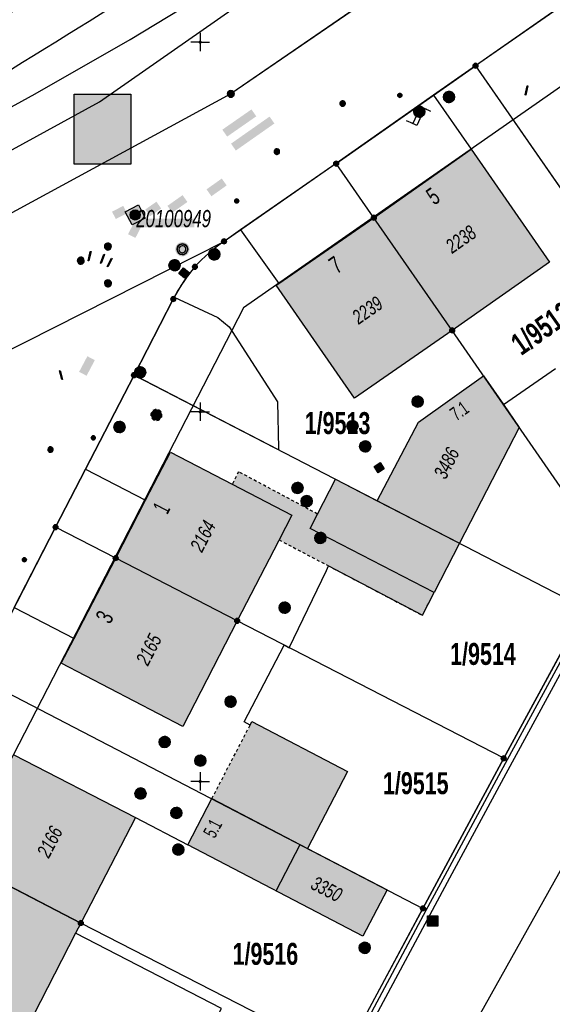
# Model space of a CAD drawing. Header units: metres. Extents: x 2695560 to 2696939, y 1260529 to 1262050.
# Tile 96 of 256: x 2696164 to 2696200, y 1260685 to 1260751. Entities that reach past the tile are written whole.
import ezdxf

# ---------------------------------------------------------------- set-up
doc = ezdxf.new("R2010")
doc.units = ezdxf.units.M
doc.linetypes.add('AUSGEZOGEN', pattern=[0])
doc.linetypes.add('VERDECKT2_S2', pattern=[0.36, 0.2, -0.16])
for name, color, linetype in [('XR$1$AV_Flächen (EO)', 7, 'AUSGEZOGEN'), ('XR$1$AV_Gebäudeflächen (BB)', 7, 'AUSGEZOGEN'), ('XR$1$AV_Gebäudeflächen (EO)', 7, 'AUSGEZOGEN'), ('XR$1$AV_Grenzpunkte', 7, 'AUSGEZOGEN'), ('XR$1$AV_Grundstück-Nr.', 7, 'AUSGEZOGEN'), ('XR$1$AV_Haus-Nr.', 7, 'AUSGEZOGEN'), ('XR$1$AV_Koordinatennetzpunkte', 7, 'AUSGEZOGEN'), ('XR$1$AV_Lagefixpunkt-Nr.', 7, 'AUSGEZOGEN'), ('XR$1$AV_Lagefixpunkte', 7, 'AUSGEZOGEN'), ('XR$1$AV_Linien (BB)', 7, 'AUSGEZOGEN'), ('XR$1$AV_Linien (EO)', 7, 'AUSGEZOGEN'), ('XR$1$AV_Versicherung-Nr.', 7, 'AUSGEZOGEN'), ('XR$1$AW_LK_Einlaufschacht alt', 24, 'AUSGEZOGEN'), ('XR$1$AW_LK_Schachtdeckel', 24, 'AUSGEZOGEN'), ('XR$1$AW_LK_Zwischenpunkt', 24, 'AUSGEZOGEN'), ('XR$1$EW_LK_Knoten', 1, 'AUSGEZOGEN'), ('XR$1$GA_LK_Rohrleitungsteil', 32, 'AUSGEZOGEN'), ('XR$1$Liegenschaftsgrenzen', 7, 'AUSGEZOGEN'), ('XR$1$PFAV', 255, 'AUSGEZOGEN'), ('XR$1$PFAW', 255, 'AUSGEZOGEN'), ('XR$1$PFEW', 255, 'AUSGEZOGEN'), ('XR$1$PFWA', 255, 'AUSGEZOGEN'), ('XR$1$PFWFM', 255, 'AUSGEZOGEN'), ('XR$1$RAEW', 8, 'AUSGEZOGEN'), ('XR$1$RP_Abstandslinie', 7, 'AUSGEZOGEN'), ('XR$1$TV_LK_KNOTEN', 92, 'AUSGEZOGEN'), ('XR$1$WA_LK_Absperrarmatur', 171, 'AUSGEZOGEN'), ('XR$1$WA_LK_Rohrleitungsteil', 171, 'AUSGEZOGEN')]:
    doc.layers.add(name, color=color, linetype=linetype)
doc.styles.add('ARIAL', font='arial.ttf')

# ---------------------------------------------------------------- blocks, each defined once
blk = doc.blocks.new('COMPLEXOBJECT_246')
at = {"layer": 'XR$1$AV_Linien (BB)', "color": 7, "linetype": 'AUSGEZOGEN', "transparency": 33554687}
blk.add_arc((5965.524, 11088.434), 389.689, 299.03642, 308.07245, dxfattribs=at)
blk = doc.blocks.new('COMPLEXOBJECT_261')
at = {"layer": 'XR$1$AV_Linien (BB)', "color": 7, "linetype": 'AUSGEZOGEN', "transparency": 33554687}
blk.add_lwpolyline([(6124.409, 10723.432), (6127.494, 10725.155), (6155.072, 10740.559), (6155.181, 10740.619), (6155.101, 10740.792), (6154.703, 10741.489), (6163.832, 10746.501), (6170.253, 10750.172), (6176.262, 10753.821), (6178.689, 10755.435), (6192.213, 10764.44), (6204.26, 10772.83), (6211.808, 10778.565), (6215.842, 10781.78), (6223.905, 10788.461)], dxfattribs=at)
blk = doc.blocks.new('COMPLEXOBJECT_279')
at = {"layer": 'XR$1$AV_Linien (BB)', "color": 7, "linetype": 'AUSGEZOGEN', "transparency": 33554687}
for centre, radius, start, end in [((6182.622, 10727.646), 10.719, 124.11724, 138.13095), ((6182.805, 10727.754), 10.784, 139.20679, 152.42745)]:
    blk.add_arc(centre, radius, start, end, dxfattribs=at)
blk = doc.blocks.new('COMPLEXOBJECT_1112')
at = {"layer": 'XR$1$AV_Linien (EO)', "color": 7, "linetype": 'AUSGEZOGEN', "transparency": 33554687}
blk.add_line((6202.712, 10648.162), (6225.045, 10695.869), dxfattribs=at)
blk.add_arc((6564.96, 10478.588), 399.974, 154.91494, 157.51033, dxfattribs=at)
blk = doc.blocks.new('COMPLEXOBJECT_1119')
at = {"layer": 'XR$1$AV_Linien (EO)', "color": 7, "linetype": 'AUSGEZOGEN', "transparency": 33554687}
blk.add_line((6212.863, 10673.997), (6194.874, 10645.443), dxfattribs=at)
for centre, radius, start, end in [((6057.467, 10774.318), 185.032, 331.61443, 334.91395), ((6088.832, 10757.344), 149.367, 327.7791, 331.62324), ((6085.596, 10756.737), 151.798, 326.97112, 328.62429), ((6830.763, 10244.921), 751.514, 147.794784, 148.7149)]:
    blk.add_arc(centre, radius, start, end, dxfattribs=at)
blk = doc.blocks.new('COMPLEXOBJECT_1149')
at = {"layer": 'XR$1$AV_Linien (EO)', "color": 7, "linetype": 'AUSGEZOGEN', "transparency": 33554687}
for centre, radius, start, end in [((5975.16, 11066.751), 369.271, 304.48174, 306.12598), ((5930.003, 11134.083), 450.338, 303.17128, 304.3677), ((5901.825, 11176.201), 501.011, 300.0023, 303.23317)]:
    blk.add_arc(centre, radius, start, end, dxfattribs=at)
blk = doc.blocks.new('COMPLEXOBJECT_1257')
at = {"layer": 'XR$1$Liegenschaftsgrenzen', "color": 7, "linetype": 'AUSGEZOGEN', "transparency": 33554687}
blk.add_line((6173.18, 10732.62), (6170.52, 10727.47), dxfattribs=at)
for centre, radius, start, end in [((6182.622, 10727.646), 10.719, 124.11724, 138.13095), ((6182.735, 10727.8), 10.702, 139.14773, 153.22987)]:
    blk.add_arc(centre, radius, start, end, dxfattribs=at)
blk = doc.blocks.new('BWAV1')
at = {"layer": 'XR$1$PFAV', "transparency": 33554687}
blk.add_hatch(color=7, dxfattribs=at).paths.add_polyline_path([(0.67, 0), (0.656, 0.135), (0.616, 0.264), (0.55, 0.383), (0.462, 0.486), (0.354, 0.569), (0.233, 0.628), (0.101, 0.662), (-0.034, 0.669), (-0.168, 0.649), (-0.295, 0.602), (-0.41, 0.53), (-0.508, 0.436), (-0.586, 0.325), (-0.639, 0.201), (-0.667, 0.068), (-0.667, -0.068), (-0.639, -0.201), (-0.586, -0.325), (-0.508, -0.436), (-0.41, -0.53), (-0.295, -0.602), (-0.168, -0.649), (-0.034, -0.669), (0.101, -0.662), (0.233, -0.628), (0.354, -0.569), (0.462, -0.486), (0.55, -0.383), (0.616, -0.264), (0.656, -0.135)])
at = {"color": 7, "transparency": 33554687}
for radius, start, end in [(0.5, 91.19481, 268.80519), (0.326, 91.19481, 268.80519), (0.5, 268.80519, 91.19481), (0.326, 268.80519, 91.19481)]:
    blk.add_arc((0, 0), radius, start, end, dxfattribs=at)
at = {"layer": 'XR$1$PFAV', "transparency": 33554687}
blk.add_circle((0, 0), 0.5, dxfattribs=at)
blk = doc.blocks.new('BAV15')
at = {"layer": 'XR$1$PFAV', "transparency": 33554687}
blk.add_hatch(color=7, dxfattribs=at).paths.add_polyline_path([(0.5, 0), (0.49, 0.1), (0.46, 0.2), (0.41, 0.29), (0.34, 0.36), (0.26, 0.42), (0.17, 0.47), (0.08, 0.49), (-0.03, 0.5), (-0.13, 0.48), (-0.22, 0.45), (-0.31, 0.4), (-0.38, 0.33), (-0.44, 0.24), (-0.48, 0.15), (-0.5, 0.05), (-0.5, -0.05), (-0.48, -0.15), (-0.44, -0.24), (-0.38, -0.33), (-0.31, -0.4), (-0.22, -0.45), (-0.13, -0.48), (-0.03, -0.5), (0.08, -0.49), (0.17, -0.47), (0.26, -0.42), (0.34, -0.36), (0.41, -0.29), (0.46, -0.2), (0.49, -0.1)])
at = {"color": 7, "transparency": 33554687}
for start, end in [(90, 270), (270, 90)]:
    blk.add_arc((0, 0), 0.5, start, end, dxfattribs=at)
at = {"layer": 'XR$1$PFAV', "transparency": 33554687}
blk.add_circle((0, 0), 0.5, dxfattribs=at)
blk = doc.blocks.new('BAV2041')
at = {"color": 7, "transparency": 33554687}
for p, q in [((-0.05, 0), (-0.5, 0)), ((0, 0.5), (0, 0.05)), ((0.05, 0), (0.5, 0)), ((0, -0.05), (0, -0.5))]:
    blk.add_line(p, q, dxfattribs=at)
blk.add_circle((0, 0), 0.05, dxfattribs=at)
for start, end in [(90, 270), (270, 90)]:
    blk.add_arc((0, 0), 0.05, start, end, dxfattribs=at)
blk = doc.blocks.new('BAW2089')
at = {"layer": 'XR$1$PFAW', "transparency": 33554687}
blk.add_hatch(color=7, dxfattribs=at).paths.add_polyline_path([(-0.5, 0.5), (-0.5, -0.5), (0.5, -0.5), (0.5, 0.5)])
at = {"transparency": 33554687}
blk.add_lwpolyline([(-0.5, 0.5), (0.5, 0.5), (0.5, -0.5), (-0.5, -0.5), (-0.5, 0.5)], close=True, dxfattribs=at)
at = {"layer": 'XR$1$PFAW', "transparency": 33554687}
blk.add_lwpolyline([(-0.5, 0.5), (0.5, 0.5), (0.5, -0.5), (-0.5, -0.5), (-0.5, 0.5)], close=True, dxfattribs=at)
blk = doc.blocks.new('BAW2092')
at = {"true_color": 0x000000, "transparency": 33554687}
blk.add_hatch(color=18, dxfattribs=at).paths.add_polyline_path([(-0.03, 0.5), (-0.03, -0.5), (0.03, -0.5), (0.03, 0.5)])
at = {"transparency": 33554687}
blk.add_lwpolyline([(-0.03, 0.5), (0.03, 0.5), (0.03, -0.5), (-0.03, -0.5), (-0.03, 0.5)], close=True, dxfattribs=at)
blk = doc.blocks.new('BAW2093')
at = {"transparency": 33554687}
blk.add_lwpolyline([(-0.375, -0.5), (0, -0.5), (0, 0.5), (0.375, 0.5)], dxfattribs=at)
blk = doc.blocks.new('BAW2095')
at = {"layer": 'XR$1$PFAW', "lineweight": 25, "transparency": 33554687}
blk.add_hatch(color=7, dxfattribs=at).paths.add_polyline_path([(0.497, 0.005), (0.487, 0.106), (0.457, 0.202), (0.408, 0.291), (0.342, 0.368), (0.262, 0.429), (0.171, 0.474), (0.073, 0.499), (-0.028, 0.505), (-0.128, 0.489), (-0.223, 0.454), (-0.309, 0.401), (-0.382, 0.331), (-0.44, 0.248), (-0.48, 0.155), (-0.5, 0.056), (-0.5, -0.045), (-0.48, -0.145), (-0.44, -0.237), (-0.382, -0.321), (-0.309, -0.39), (-0.223, -0.444), (-0.128, -0.479), (-0.028, -0.494), (0.073, -0.489), (0.171, -0.464), (0.262, -0.419), (0.342, -0.357), (0.408, -0.28), (0.457, -0.192), (0.487, -0.095)])
at = {"lineweight": 25, "transparency": 33554687}
for centre, radius, start, end in [((-0.002, 0.002), 0.5, 180.05205, 215.91205), ((0, 0), 0.504, 120.12713, 155.91328), ((-0.003, 0.002), 0.501, 60.02854, 95.96986), ((-0.014, -0.001), 0.511, 0.41441, 35.56352), ((-0.006, -0.008), 0.488, 239.68027, 276.58991), ((-0.003, 0.005), 0.501, 300.03838, 335.76066)]:
    blk.add_arc(centre, radius, start, end, dxfattribs=at)
blk = doc.blocks.new('BAW2082')
at = {"layer": 'XR$1$PFAW', "transparency": 33554687}
blk.add_hatch(color=7, dxfattribs=at).paths.add_polyline_path([(0.509, -0.003), (0.499, 0.098), (0.469, 0.194), (0.42, 0.283), (0.354, 0.359), (0.274, 0.421), (0.183, 0.466), (0.085, 0.491), (-0.016, 0.496), (-0.116, 0.481), (-0.211, 0.446), (-0.297, 0.392), (-0.37, 0.323), (-0.428, 0.24), (-0.468, 0.147), (-0.488, 0.047), (-0.488, -0.054), (-0.468, -0.153), (-0.428, -0.246), (-0.37, -0.329), (-0.297, -0.398), (-0.211, -0.452), (-0.116, -0.487), (-0.016, -0.502), (0.085, -0.497), (0.183, -0.472), (0.274, -0.427), (0.354, -0.366), (0.42, -0.289), (0.469, -0.2), (0.499, -0.104)])
at = {"transparency": 33554687}
for start, end in [(91.19481, 268.80519), (268.80519, 91.19481)]:
    blk.add_arc((0.01, 0), 0.5, start, end, dxfattribs=at)
at = {"layer": 'XR$1$PFAW', "transparency": 33554687}
blk.add_circle((0.009, -0.003), 0.5, dxfattribs=at)
blk = doc.blocks.new('BAW2087')
at = {"lineweight": 25, "true_color": 0x000000, "transparency": 33554687}
h = blk.add_hatch(color=18, dxfattribs=at)
h.paths.add_polyline_path([(-0.5, 0.5), (-0.5, -0.5), (0.5, -0.5), (0.5, 0.5)])
h.paths.add_polyline_path([(0.337, -0.069), (0.316, -0.136), (0.282, -0.196), (0.237, -0.249), (0.182, -0.292), (0.119, -0.322), (0.052, -0.34), (-0.017, -0.343), (-0.086, -0.333), (-0.151, -0.309), (-0.21, -0.272), (-0.261, -0.224), (-0.301, -0.167), (-0.328, -0.103), (-0.342, -0.035), (-0.342, 0.035), (-0.328, 0.103), (-0.301, 0.167), (-0.261, 0.224), (-0.21, 0.272), (-0.151, 0.309), (-0.086, 0.333), (-0.017, 0.343), (0.052, 0.34), (0.119, 0.322), (0.182, 0.292), (0.237, 0.249), (0.282, 0.196), (0.316, 0.136), (0.337, 0.069), (0.344, 0)], flags=16)
at = {"layer": 'XR$1$PFAW', "lineweight": 25, "transparency": 33554687}
blk.add_hatch(color=7, dxfattribs=at).paths.add_polyline_path([(0.344, 0), (0.337, 0.069), (0.316, 0.136), (0.282, 0.196), (0.237, 0.249), (0.182, 0.292), (0.119, 0.322), (0.052, 0.34), (-0.017, 0.343), (-0.086, 0.333), (-0.151, 0.309), (-0.21, 0.272), (-0.261, 0.224), (-0.301, 0.167), (-0.328, 0.103), (-0.342, 0.035), (-0.342, -0.035), (-0.328, -0.103), (-0.301, -0.167), (-0.261, -0.224), (-0.21, -0.272), (-0.151, -0.309), (-0.086, -0.333), (-0.017, -0.343), (0.052, -0.34), (0.119, -0.322), (0.182, -0.292), (0.237, -0.249), (0.282, -0.196), (0.316, -0.136), (0.337, -0.069)])
at = {"lineweight": 25, "transparency": 33554687}
for p, q in [((-0.5, 0.5, 0.993), (0.5, 0.5, 0.993)), ((-0.5, -0.5, 0.993), (-0.5, 0.5, 0.993)), ((0.5, 0.5, 0.993), (0.5, -0.5, 0.993)), ((0.5, -0.5, 0.993), (-0.5, -0.5, 0.993))]:
    blk.add_line(p, q, dxfattribs=at)
blk.add_circle((0, 0), 0.344, dxfattribs=at)
at = {"layer": 'XR$1$PFAW', "lineweight": 25, "transparency": 33554687}
blk.add_line((-0.5, 0.5), (0.5, 0.5), dxfattribs=at)
at = {"layer": 'XR$1$PFAW', "color": 31, "lineweight": 25, "transparency": 33554687}
for p, q in [((-0.5, -0.5), (-0.5, 0.5)), ((0.5, 0.5), (0.5, -0.5)), ((0.5, -0.5), (-0.5, -0.5))]:
    blk.add_line(p, q, dxfattribs=at)
at = {"layer": 'XR$1$PFAW', "lineweight": 25, "transparency": 33554687}
blk.add_circle((0, 0), 0.344, dxfattribs=at)
blk = doc.blocks.new('BAW2088')
at = {"layer": 'XR$1$PFAW', "transparency": 33554687}
blk.add_hatch(color=253, dxfattribs=at).paths.add_polyline_path([(0.51, 0), (0.5, 0.101), (0.47, 0.197), (0.421, 0.286), (0.355, 0.362), (0.275, 0.424), (0.184, 0.469), (0.086, 0.494), (-0.015, 0.499), (-0.115, 0.484), (-0.21, 0.449), (-0.296, 0.395), (-0.369, 0.326), (-0.427, 0.243), (-0.467, 0.15), (-0.487, 0.051), (-0.487, -0.051), (-0.467, -0.15), (-0.427, -0.243), (-0.369, -0.326), (-0.296, -0.395), (-0.21, -0.449), (-0.115, -0.484), (-0.015, -0.499), (0.086, -0.494), (0.184, -0.469), (0.275, -0.424), (0.355, -0.362), (0.421, -0.286), (0.47, -0.197), (0.5, -0.101)])
at = {"transparency": 33554687}
for start, end in [(91.19481, 268.80519), (268.80519, 91.19481)]:
    blk.add_arc((0.01, 0), 0.5, start, end, dxfattribs=at)
at = {"layer": 'XR$1$PFAW', "transparency": 33554687}
blk.add_circle((0.01, 0), 0.5, dxfattribs=at)
blk = doc.blocks.new('BWA2013')
at = {"true_color": 0x000000, "transparency": 33554687}
blk.add_hatch(color=18, dxfattribs=at).paths.add_polyline_path([(-0.29, -0.41), (0.35, 0.36), (0.29, 0.41), (-0.35, -0.36)])
at = {"transparency": 33554687}
blk.add_lwpolyline([(-0.29, -0.41), (-0.35, -0.36), (0.29, 0.41), (0.35, 0.36), (-0.29, -0.41)], close=True, dxfattribs=at)
blk = doc.blocks.new('BWA965')
at = {"layer": 'XR$1$PFWA', "transparency": 33554687}
blk.add_hatch(color=7, dxfattribs=at).paths.add_polyline_path([(0, 0.5), (-0.05, 0.5), (-0.1, 0.49), (-0.15, 0.48), (-0.2, 0.46), (-0.24, 0.44), (-0.29, 0.41), (-0.33, 0.38), (-0.36, 0.34), (-0.4, 0.31), (-0.42, 0.26), (-0.45, 0.22), (-0.47, 0.17), (-0.48, 0.13), (-0.49, 0.08), (-0.5, 0.03), (-0.5, -0.03), (-0.49, -0.08), (-0.48, -0.13), (-0.47, -0.17), (-0.45, -0.22), (-0.42, -0.26), (-0.4, -0.31), (-0.36, -0.34), (-0.33, -0.38), (-0.29, -0.41), (-0.24, -0.44), (-0.2, -0.46), (-0.15, -0.48), (-0.1, -0.49), (-0.05, -0.5), (0, -0.5), (0.05, -0.5), (0.1, -0.49), (0.15, -0.48), (0.2, -0.46), (0.24, -0.44), (0.29, -0.41), (0.33, -0.38), (0.36, -0.34), (0.4, -0.31), (0.42, -0.26), (0.45, -0.22), (0.47, -0.17), (0.48, -0.13), (0.49, -0.08), (0.5, -0.03), (0.5, 0.03), (0.49, 0.08), (0.48, 0.13), (0.47, 0.17), (0.45, 0.22), (0.42, 0.26), (0.4, 0.31), (0.36, 0.34), (0.33, 0.38), (0.29, 0.41), (0.24, 0.44), (0.2, 0.46), (0.15, 0.48), (0.1, 0.49), (0.05, 0.5)])
at = {"transparency": 33554687}
blk.add_line((0, 0.5), (0, -0.5), dxfattribs=at)
for start, end in [(90, 270), (270, 90)]:
    blk.add_arc((0, 0), 0.5, start, end, dxfattribs=at)
blk = doc.blocks.new('BGA2013')
at = {"transparency": 33554687}
blk.add_hatch(color=36, dxfattribs=at).paths.add_polyline_path([(-0.29, -0.41), (0.35, 0.36), (0.29, 0.41), (-0.35, -0.36)])
at = {"color": 32, "transparency": 33554687}
blk.add_lwpolyline([(-0.29, -0.41), (-0.35, -0.36), (0.29, 0.41), (0.35, 0.36), (-0.29, -0.41)], close=True, dxfattribs=at)
blk = doc.blocks.new('BEWLP2549_S')
at = {"layer": 'XR$1$PFEW', "transparency": 33554687}
blk.add_hatch(color=7, dxfattribs=at).paths.add_polyline_path([(0.5, 0), (0.49, 0.101), (0.459, 0.197), (0.41, 0.286), (0.344, 0.362), (0.264, 0.424), (0.174, 0.469), (0.076, 0.494), (-0.025, 0.499), (-0.125, 0.484), (-0.22, 0.449), (-0.306, 0.395), (-0.379, 0.326), (-0.437, 0.243), (-0.477, 0.15), (-0.497, 0.051), (-0.497, -0.051), (-0.477, -0.15), (-0.437, -0.243), (-0.379, -0.326), (-0.306, -0.395), (-0.22, -0.449), (-0.125, -0.484), (-0.025, -0.499), (0.076, -0.494), (0.174, -0.469), (0.264, -0.424), (0.344, -0.362), (0.41, -0.286), (0.459, -0.197), (0.49, -0.101)])
at = {"color": 1, "transparency": 33554687}
for p, q in [((0.354, -0.354), (-0.354, 0.354)), ((-0.354, -0.354), (0.354, 0.354))]:
    blk.add_line(p, q, dxfattribs=at)
for start, end in [(91.38095, 268.61905), (268.61905, 91.38095)]:
    blk.add_arc((0, 0), 0.5, start, end, dxfattribs=at)
at = {"layer": 'XR$1$PFEW', "transparency": 33554687}
blk.add_circle((0, 0), 0.5, dxfattribs=at)
blk = doc.blocks.new('BEW957')
at = {"layer": 'XR$1$RAEW', "transparency": 33554687}
blk.add_hatch(color=1, dxfattribs=at).paths.add_polyline_path([(-0.5, 0), (-0.5, -0.05), (-0.49, -0.1), (-0.48, -0.15), (-0.46, -0.2), (-0.44, -0.24), (-0.41, -0.29), (-0.38, -0.33), (-0.34, -0.36), (-0.31, -0.4), (-0.26, -0.42), (-0.22, -0.45), (-0.17, -0.47), (-0.13, -0.48), (-0.08, -0.49), (-0.03, -0.5), (0.03, -0.5), (0.08, -0.49), (0.13, -0.48), (0.17, -0.47), (0.22, -0.45), (0.26, -0.42), (0.31, -0.4), (0.34, -0.36), (0.38, -0.33), (0.41, -0.29), (0.44, -0.24), (0.46, -0.2), (0.48, -0.15), (0.49, -0.1), (0.5, -0.05), (0.5, 0), (0.5, 0.05), (0.49, 0.1), (0.48, 0.15), (0.46, 0.2), (0.44, 0.24), (0.41, 0.29), (0.38, 0.33), (0.34, 0.36), (0.31, 0.4), (0.26, 0.42), (0.22, 0.45), (0.17, 0.47), (0.13, 0.48), (0.08, 0.49), (0.03, 0.5), (-0.03, 0.5), (-0.08, 0.49), (-0.13, 0.48), (-0.17, 0.47), (-0.22, 0.45), (-0.26, 0.42), (-0.31, 0.4), (-0.34, 0.36), (-0.38, 0.33), (-0.41, 0.29), (-0.44, 0.24), (-0.46, 0.2), (-0.48, 0.15), (-0.49, 0.1), (-0.5, 0.05)])
at = {"color": 1, "transparency": 33554687}
for start, end in [(90, 180), (180, 270), (0, 90), (270, 0)]:
    blk.add_arc((0, 0), 0.5, start, end, dxfattribs=at)
at = {"layer": 'XR$1$RAEW', "color": 1, "transparency": 33554687}
blk.add_circle((0, 0), 0.5, dxfattribs=at)
blk = doc.blocks.new('BTV1')
at = {"layer": 'XR$1$PFWFM', "transparency": 33554687}
blk.add_hatch(color=7, dxfattribs=at).paths.add_polyline_path([(-0.5, 0.5), (-0.5, -0.5), (0.5, -0.5), (0.5, 0.5)])
at = {"color": 92, "transparency": 33554687}
for p, q in [((-0.219, 0.321), (-0.219, -0.298)), ((-0.208, -0.05), (0.23, 0.31)), ((-0.159, 0.001), (0.192, -0.283))]:
    blk.add_line(p, q, dxfattribs=at)
blk.add_polyline3d([(-0.5, 0.5, 0.993), (0.5, 0.5, 0.993), (0.5, -0.5, 0.993), (-0.5, -0.5, 0.993)], close=True, dxfattribs=at)

msp = doc.modelspace()

# ---------------------------------------------------------------- hatches: boundary and pattern name
at = {"transparency": 33554687}
for points in [[(2696167.432, 1260746.294), (2696167.432, 1260741.546), (2696171.272, 1260741.546), (2696171.272, 1260746.294)], [(2696177.466, 1260743.883), (2696177.792, 1260743.415), (2696179.764, 1260744.787), (2696179.438, 1260745.255)], [(2696178.054, 1260742.939), (2696178.381, 1260742.473), (2696180.99, 1260744.303), (2696180.663, 1260744.769)], [(2696176.398, 1260739.849), (2696176.728, 1260739.383), (2696177.758, 1260740.113), (2696177.428, 1260740.579)], [(2696172.251, 1260738.486), (2696172.57, 1260738.027), (2696173.327, 1260738.553), (2696173.007, 1260739.012)], [(2696173.753, 1260738.733), (2696174.08, 1260738.271), (2696175.103, 1260738.995), (2696174.776, 1260739.457)], [(2696170.002, 1260738.34), (2696170.257, 1260737.842), (2696171.02, 1260738.234), (2696170.764, 1260738.731)], [(2696171.087, 1260736.819), (2696171.584, 1260736.562), (2696171.994, 1260737.354), (2696171.498, 1260737.611)], [(2696171.642, 1260737.876), (2696171.642, 1260737.273), (2696175.573, 1260737.273), (2696175.573, 1260737.876)], [(2696167.775, 1260727.508), (2696168.279, 1260727.241), (2696168.837, 1260728.296), (2696168.333, 1260728.563)]]:
    msp.add_hatch(color=7, dxfattribs=at).paths.add_polyline_path(points)
at = {"layer": 'XR$1$AV_Gebäudeflächen (BB)', "true_color": 0xd2d2d2, "transparency": 33554687}
for points in [[(2696187.72, 1260737.93), (2696193.02, 1260730.31), (2696199.6, 1260734.924), (2696194.3, 1260742.557)], [(2696193.02, 1260730.31), (2696187.72, 1260737.93), (2696181.281, 1260733.481), (2696181.117, 1260733.367), (2696186.405, 1260725.722)], [(2696187.95, 1260718.785), (2696193.522, 1260715.91), (2696197.563, 1260723.741), (2696196.493, 1260725.289), (2696195.147, 1260727.235), (2696190.74, 1260724.097)], [(2696170.25, 1260714.91), (2696178.47, 1260710.67), (2696181.263, 1260716.063), (2696181.303, 1260716.142), (2696182.172, 1260717.82), (2696178.133, 1260719.912), (2696173.959, 1260722.073), (2696172.277, 1260718.825)], [(2696193.522, 1260715.91), (2696187.95, 1260718.785), (2696185.124, 1260720.244), (2696183.909, 1260717.889), (2696183.404, 1260716.911), (2696191.806, 1260712.586)], [(2696178.47, 1260710.67), (2696170.25, 1260714.91), (2696167.439, 1260709.481), (2696166.567, 1260707.796), (2696174.788, 1260703.521)], [(2696176.759, 1260698.646), (2696183.234, 1260695.275), (2696185.945, 1260700.482), (2696179.47, 1260703.852), (2696179.35, 1260703.622)], [(2696159.67, 1260694.49), (2696167.89, 1260690.23), (2696171.591, 1260697.358), (2696163.364, 1260701.614)], [(2696175.134, 1260695.516), (2696186.981, 1260689.349), (2696188.61, 1260692.477), (2696183.234, 1260695.275), (2696176.759, 1260698.646)], [(2696155.981, 1260687.35), (2696164.205, 1260683.081), (2696167.536, 1260689.543), (2696167.89, 1260690.23), (2696159.67, 1260694.49)]]:
    msp.add_hatch(color=254, dxfattribs=at).paths.add_polyline_path(points)
at = {"layer": 'XR$1$AV_Gebäudeflächen (EO)', "true_color": 0xebebeb, "transparency": 33554687}
msp.add_hatch(color=7, dxfattribs=at).paths.add_polyline_path([(2696181.303, 1260716.142), (2696184.656, 1260714.38), (2696191.008, 1260711.04), (2696191.806, 1260712.586), (2696183.404, 1260716.911), (2696183.909, 1260717.889), (2696178.569, 1260720.754), (2696178.133, 1260719.912), (2696182.172, 1260717.82)])

# ---------------------------------------------------------------- linework, layer by layer
at = {"color": 24, "lineweight": -3, "transparency": 33554687}
msp.add_lwpolyline([(2696167.432, 1260746.294), (2696171.272, 1260746.294), (2696171.272, 1260741.546), (2696167.432, 1260741.546), (2696167.432, 1260746.294)], close=True, dxfattribs=at)
at = {"layer": 'XR$1$AV_Flächen (EO)', "color": 7, "linetype": 'AUSGEZOGEN', "transparency": 33554687}
for points in [[(2696239.168, 1260779.463), (2696238.503, 1260778.204), (2696238.37, 1260777.96), (2696225.669, 1260754.727), (2696216.102, 1260737.27), (2696209.956, 1260726.042), (2696203.788, 1260714.761), (2696202.022, 1260711.525), (2696200.845, 1260709.348), (2696196.509, 1260701.369), (2696191.042, 1260691.217), (2696185.613, 1260681.129), (2696180.184, 1260670.958), (2696178.113, 1260667.058), (2696173.969, 1260659.259), (2696170.231, 1260652.217), (2696170.468, 1260652.091), (2696169.962, 1260651.137), (2696167.509, 1260646.479)], [(2696167.837, 1260646.307), (2696170.289, 1260650.963), (2696177.789, 1260665.089), (2696181.546, 1260672.162), (2696187.202, 1260682.732), (2696192.869, 1260693.297), (2696196.672, 1260700.333), (2696202.402, 1260710.879), (2696210.061, 1260724.914), (2696217.738, 1260738.947), (2696225.427, 1260752.992), (2696227.365, 1260756.496), (2696235.041, 1260770.55), (2696238.846, 1260777.567), (2696238.533, 1260777.737), (2696238.585, 1260777.832), (2696238.724, 1260778.087), (2696239.376, 1260779.322), (2696239.168, 1260779.463)], [(2696178.133, 1260719.912), (2696182.172, 1260717.82), (2696181.303, 1260716.142)], [(2696191.806, 1260712.586), (2696183.404, 1260716.911), (2696183.909, 1260717.889)]]:
    msp.add_lwpolyline(points, dxfattribs=at)
at = {"layer": 'XR$1$AV_Flächen (EO)', "color": 7, "linetype": 'VERDECKT2_S2', "transparency": 33554687}
for points in [[(2696183.909, 1260717.889), (2696178.569, 1260720.754), (2696178.133, 1260719.912)], [(2696181.303, 1260716.142), (2696184.656, 1260714.38), (2696191.008, 1260711.04), (2696191.806, 1260712.586)]]:
    msp.add_lwpolyline(points, dxfattribs=at)
at = {"layer": 'XR$1$AV_Linien (BB)', "color": 7, "linetype": 'AUSGEZOGEN', "transparency": 33554687}
for p, q in [((2696194.6, 1260748.21), (2696191.759, 1260746.216)), ((2696194.6, 1260748.21), (2696204.425, 1260734.05)), ((2696191.759, 1260746.216), (2696194.3, 1260742.557)), ((2696187.72, 1260737.93), (2696194.3, 1260742.557)), ((2696181.281, 1260733.481), (2696187.72, 1260737.93)), ((2696193.02, 1260730.31), (2696187.72, 1260737.93)), ((2696178.701, 1260737.107), (2696177.58, 1260736.33)), ((2696178.701, 1260737.107), (2696181.281, 1260733.481)), ((2696196.493, 1260725.289), (2696200.006, 1260727.739)), ((2696168.21, 1260720.931), (2696171.49, 1260727.28)), ((2696168.21, 1260720.931), (2696172.277, 1260718.825)), ((2696170.25, 1260714.91), (2696172.277, 1260718.825)), ((2696187.95, 1260718.785), (2696193.522, 1260715.91)), ((2696193.522, 1260715.91), (2696191.806, 1260712.586)), ((2696167.439, 1260709.481), (2696170.25, 1260714.91)), ((2696178.47, 1260710.67), (2696170.25, 1260714.91)), ((2696163.387, 1260711.579), (2696167.439, 1260709.481)), ((2696163.364, 1260701.614), (2696171.591, 1260697.358)), ((2696175.134, 1260695.516), (2696176.759, 1260698.646)), ((2696176.759, 1260698.646), (2696183.234, 1260695.275)), ((2696171.591, 1260697.358), (2696167.89, 1260690.23)), ((2696171.591, 1260697.358), (2696175.134, 1260695.516)), ((2696159.67, 1260694.49), (2696167.89, 1260690.23)), ((2696167.89, 1260690.23), (2696167.536, 1260689.543))]:
    msp.add_line(p, q, dxfattribs=at)
at = {"layer": 'XR$1$AV_Linien (BB)', "color": 7, "linetype": 'VERDECKT2_S2', "transparency": 33554687}
msp.add_line((2696176.759, 1260698.646), (2696179.35, 1260703.622), dxfattribs=at)
at = {"layer": 'XR$1$AV_Linien (BB)', "color": 7, "linetype": 'AUSGEZOGEN', "transparency": 33554687}
for points in [[(2696193.792, 1260757.122), (2696178.04, 1260746.3), (2696157.26, 1260735.03), (2696141.81, 1260727.29), (2696123.16, 1260719.02), (2696104.35, 1260711.24), (2696085.56, 1260703.53), (2696069.015, 1260697.947)], [(2696204.394, 1260755.031), (2696204.02, 1260754.77), (2696194.6, 1260748.21)], [(2696225.669, 1260754.727), (2696216.102, 1260737.27), (2696209.956, 1260726.042), (2696203.788, 1260714.761), (2696202.022, 1260711.525), (2696196.509, 1260701.369), (2696191.042, 1260691.217), (2696185.613, 1260681.129), (2696180.184, 1260670.958), (2696173.969, 1260659.259), (2696170.231, 1260652.217), (2696167.272, 1260646.602)], [(2696191.759, 1260746.216), (2696185.17, 1260741.59), (2696178.701, 1260737.107)], [(2696194.3, 1260742.557), (2696199.6, 1260734.924), (2696193.02, 1260730.31)], [(2696193.02, 1260730.31), (2696186.405, 1260725.722), (2696181.117, 1260733.367), (2696181.281, 1260733.481)], [(2696171.49, 1260727.28), (2696174.15, 1260732.43), (2696174.215, 1260732.556)], [(2696174.215, 1260732.556), (2696177.154, 1260731.179), (2696177.922, 1260730.547), (2696181.196, 1260725.481), (2696181.268, 1260722.317), (2696181.27, 1260722.233), (2696171.49, 1260727.28)], [(2696187.95, 1260718.785), (2696190.74, 1260724.097), (2696195.147, 1260727.235), (2696196.493, 1260725.289)], [(2696196.493, 1260725.289), (2696197.563, 1260723.741), (2696193.522, 1260715.91)], [(2696172.277, 1260718.825), (2696173.959, 1260722.073), (2696178.133, 1260719.912), (2696182.172, 1260717.82), (2696181.303, 1260716.142), (2696181.263, 1260716.063), (2696178.47, 1260710.67)], [(2696163.387, 1260711.579), (2696166.18, 1260717), (2696168.21, 1260720.931)], [(2696191.806, 1260712.586), (2696183.404, 1260716.911), (2696183.909, 1260717.889), (2696185.124, 1260720.244), (2696187.95, 1260718.785)], [(2696179.35, 1260703.622), (2696178.947, 1260703.832), (2696181.652, 1260709.03), (2696181.999, 1260708.851), (2696184.512, 1260714.08), (2696184.656, 1260714.38), (2696191.008, 1260711.04), (2696191.806, 1260712.586)], [(2696178.47, 1260710.67), (2696174.788, 1260703.521), (2696166.567, 1260707.796), (2696167.439, 1260709.481)], [(2696179.35, 1260703.622), (2696179.47, 1260703.852), (2696185.945, 1260700.482), (2696183.234, 1260695.275)], [(2696183.234, 1260695.275), (2696188.61, 1260692.477), (2696186.981, 1260689.349), (2696175.134, 1260695.516)], [(2696167.536, 1260689.543), (2696164.205, 1260683.081), (2696155.981, 1260687.35)], [(2696172.979, 1260678.868), (2696174.223, 1260678.226), (2696177.404, 1260684.461), (2696167.536, 1260689.543)]]:
    msp.add_lwpolyline(points, dxfattribs=at)
at = {"layer": 'XR$1$AV_Linien (EO)', "color": 7, "linetype": 'AUSGEZOGEN', "transparency": 33554687}
msp.add_line((2696181.104, 1260692.409), (2696182.729, 1260695.539), dxfattribs=at)
for points in [[(2696170.468, 1260652.091), (2696177.466, 1260665.27), (2696181.219, 1260672.335), (2696186.878, 1260682.91), (2696191.268, 1260691.095), (2696192.544, 1260693.473), (2696196.345, 1260700.506), (2696202.076, 1260711.054), (2696209.736, 1260725.092), (2696216.321, 1260737.15), (2696225.893, 1260754.616), (2696238.533, 1260777.737)], [(2696245.783, 1260775.017), (2696243.699, 1260771.253), (2696172.418, 1260643.913)]]:
    msp.add_lwpolyline(points, dxfattribs=at)
at = {"layer": 'XR$1$Liegenschaftsgrenzen', "color": 7, "linetype": 'AUSGEZOGEN', "transparency": 33554687}
for p, q in [((2696204.02, 1260754.77), (2696194.6, 1260748.21)), ((2696185.17, 1260741.59), (2696194.6, 1260748.21)), ((2696185.17, 1260741.59), (2696177.58, 1260736.33)), ((2696151.02, 1260722.89), (2696177.58, 1260736.33)), ((2696171.49, 1260727.28), (2696166.18, 1260717)), ((2696171.49, 1260727.28), (2696202.022, 1260711.525)), ((2696166.18, 1260717), (2696160.94, 1260706.83)), ((2696196.509, 1260701.369), (2696202.022, 1260711.525)), ((2696160.94, 1260706.83), (2696191.042, 1260691.217)), ((2696191.042, 1260691.217), (2696196.509, 1260701.369)), ((2696185.613, 1260681.129), (2696191.042, 1260691.217))]:
    msp.add_line(p, q, dxfattribs=at)
for points in [[(2696221.29, 1260777.67), (2696208.5, 1260767.68), (2696194.9, 1260757.86), (2696178.04, 1260746.3), (2696157.26, 1260735.03), (2696141.81, 1260727.29), (2696123.16, 1260719.02), (2696104.35, 1260711.24), (2696085.56, 1260703.53), (2696069.015, 1260697.947)], [(2696194.6, 1260748.21), (2696204.425, 1260734.05), (2696206.58, 1260730.96), (2696209.956, 1260726.042)], [(2696203.788, 1260714.761), (2696193.02, 1260730.31), (2696187.72, 1260737.93), (2696185.17, 1260741.59)], [(2696196.509, 1260701.369), (2696178.47, 1260710.67), (2696170.25, 1260714.91), (2696166.18, 1260717)], [(2696185.613, 1260681.129), (2696167.89, 1260690.23), (2696159.67, 1260694.49), (2696155.66, 1260696.58)]]:
    msp.add_lwpolyline(points, dxfattribs=at)
at = {"layer": 'XR$1$RP_Abstandslinie', "color": 7, "linetype": 'AUSGEZOGEN', "transparency": 33554687}
for points in [[(2696063.45, 1260700.855), (2696084.35, 1260707.92), (2696121.18, 1260723.03), (2696156.17, 1260738.66), (2696169.16, 1260745.77), (2696217.07, 1260779.19)], [(2696226.25, 1260748.88), (2696214.49, 1260756.66), (2696178.89, 1260731.83), (2696141.823, 1260659.901)]]:
    msp.add_lwpolyline(points, dxfattribs=at)

# ---------------------------------------------------------------- block references
at = {"layer": 'XR$1$AV_Grenzpunkte', "color": 7, "linetype": 'AUSGEZOGEN', "lineweight": -3, "transparency": 33554687}
for p, xscale, yscale in [((2696194.6, 1260748.21), 0.3249999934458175, 0.3249999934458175), ((2696178.04, 1260746.3), 0.4549999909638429, 0.4549999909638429), ((2696185.17, 1260741.59), 0.3249999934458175, 0.3249999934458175), ((2696187.72, 1260737.93), 0.3249999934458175, 0.3249999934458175), ((2696177.58, 1260736.33), 0.3249999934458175, 0.3249999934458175), ((2696175.61, 1260734.61), 0.3249999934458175, 0.3249999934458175), ((2696174.15, 1260732.43), 0.3249999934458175, 0.3249999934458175), ((2696193.02, 1260730.31), 0.3249999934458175, 0.3249999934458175), ((2696171.49, 1260727.28), 0.3249999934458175, 0.3249999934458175), ((2696166.18, 1260717), 0.3249999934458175, 0.3249999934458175), ((2696170.25, 1260714.91), 0.3249999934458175, 0.3249999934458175), ((2696178.47, 1260710.67), 0.3249999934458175, 0.3249999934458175), ((2696196.509, 1260701.369), 0.3249999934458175, 0.3249999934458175), ((2696191.042, 1260691.217), 0.3249999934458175, 0.3249999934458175), ((2696167.89, 1260690.23), 0.3249999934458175, 0.3249999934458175)]:
    msp.add_blockref('BAV15', p, dxfattribs=dict(at, xscale=xscale, yscale=yscale))
at = {"layer": 'XR$1$AV_Koordinatennetzpunkte', "color": 7, "linetype": 'AUSGEZOGEN', "lineweight": -3, "transparency": 33554687, "xscale": 1.25, "yscale": 1.25}
for p in [(2696175.97, 1260749.81), (2696175.97, 1260724.81), (2696175.97, 1260699.81)]:
    msp.add_blockref('BAV2041', p, dxfattribs=at)
at = {"layer": 'XR$1$AV_Lagefixpunkte', "color": 7, "linetype": 'AUSGEZOGEN', "lineweight": -3, "transparency": 33554687, "xscale": 0.7199999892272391, "yscale": 0.7199999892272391}
msp.add_blockref('BWAV1', (2696174.764, 1260735.798, 439.581), dxfattribs=at)
at = {"layer": 'XR$1$AV_Linien (BB)', "color": 7, "linetype": 'AUSGEZOGEN', "lineweight": -3, "transparency": 33554687}
for name in ['COMPLEXOBJECT_246', 'COMPLEXOBJECT_261', 'COMPLEXOBJECT_279']:
    msp.add_blockref(name, (2690000.97, 1249999.81), dxfattribs=at)
at = {"layer": 'XR$1$AV_Linien (EO)', "color": 7, "linetype": 'AUSGEZOGEN', "lineweight": -3, "transparency": 33554687}
for name in ['COMPLEXOBJECT_1149', 'COMPLEXOBJECT_1119', 'COMPLEXOBJECT_1112']:
    msp.add_blockref(name, (2690000.97, 1249999.81), dxfattribs=at)
at = {"layer": 'XR$1$AW_LK_Einlaufschacht alt', "color": 24, "linetype": 'AUSGEZOGEN', "lineweight": -3, "transparency": 33554687, "xscale": 0.5000000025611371, "yscale": 0.5000000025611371, "rotation": 141.267990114}
msp.add_blockref('BAW2089', (2696174.876, 1260734.197), dxfattribs=at)
at = {"layer": 'XR$1$AW_LK_Schachtdeckel', "color": 24, "linetype": 'AUSGEZOGEN', "lineweight": -3, "transparency": 33554687}
for name, p, xscale, yscale, rotation in [('BAW2088', (2696192.813, 1260746.1), 0.7578193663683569, 0.7578193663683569, 214.059065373), ('BAW2088', (2696176.909, 1260735.448), 0.7578193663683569, 0.7578193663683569, 34.0537122), ('BAW2082', (2696174.234, 1260734.712), 0.7499999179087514, 0.7499999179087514, 141.267990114), ('BAW2082', (2696186.28, 1260723.84), 0.7499999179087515, 0.7499999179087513, 214.9320678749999), ('BAW2082', (2696187.14, 1260722.47), 0.7499999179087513, 0.7499999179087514, 219.724899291), ('BAW2089', (2696188.08, 1260721.03), 0.5000000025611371, 0.5000000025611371, 123.135207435), ('BAW2082', (2696182.556, 1260719.649), 0.7499999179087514, 0.7499999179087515, 152.5380249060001), ('BAW2082', (2696173.564, 1260702.467), 0.7499999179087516, 0.7499999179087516, 153.37765503), ('BAW2082', (2696171.925, 1260698.982), 0.7499999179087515, 0.7499999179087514, 56.50956726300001), ('BAW2082', (2696174.49, 1260695.19), 0.7499999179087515, 0.7499999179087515, 152.248962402), ('BAW2082', (2696187.11, 1260688.55), 0.7499999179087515, 0.7499999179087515, 152.248962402)]:
    msp.add_blockref(name, p, dxfattribs=dict(at, xscale=xscale, yscale=yscale, rotation=rotation))
at = {"layer": 'XR$1$AW_LK_Schachtdeckel', "color": 24, "linetype": 'AUSGEZOGEN', "lineweight": -3, "transparency": 33554687, "rotation": 27.17282104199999}
msp.add_blockref('BAW2087', (2696171.572, 1260738.118), dxfattribs=at)
at = {"layer": 'XR$1$AW_LK_Schachtdeckel', "color": 24, "linetype": 'AUSGEZOGEN', "lineweight": -3, "transparency": 33554687}
for name, p, xscale, yscale in [('BAW2082', (2696190.673, 1260725.496), 0.7499999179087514, 0.7499999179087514), ('BAW2082', (2696170.501, 1260723.776), 0.7499999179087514, 0.7499999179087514), ('BAW2088', (2696183.167, 1260718.761), 0.7578193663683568, 0.7578193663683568), ('BAW2082', (2696184.098, 1260716.273), 0.7499999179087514, 0.7499999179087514), ('BAW2082', (2696181.673, 1260711.56), 0.7499999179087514, 0.7499999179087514), ('BAW2082', (2696178.016, 1260705.201), 0.7499999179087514, 0.7499999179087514), ('BAW2082', (2696175.964, 1260701.219), 0.7499999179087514, 0.7499999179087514), ('BAW2082', (2696174.345, 1260697.677), 0.7499999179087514, 0.7499999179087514)]:
    msp.add_blockref(name, p, dxfattribs=dict(at, xscale=xscale, yscale=yscale))
at = {"layer": 'XR$1$AW_LK_Zwischenpunkt', "color": 24, "linetype": 'AUSGEZOGEN', "lineweight": -3, "transparency": 33554687}
for name, p, xscale, yscale, rotation in [('BAW2092', (2696198.05, 1260746.537), 0.6249999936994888, 0.6249999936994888, 167.939233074), ('BAW2093', (2696190.62, 1260744.866), 1.250000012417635, 1.250000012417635, 155.558493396), ('BAW2093', (2696190.893, 1260744.741), 1.250000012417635, 1.250000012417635, 155.558493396), ('BAW2092', (2696166.548, 1260727.286), 0.6249999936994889, 0.6249999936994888, 193.855913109), ('BAW2095', (2696173.007, 1260724.593), 0.7499999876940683, 0.7499999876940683, 332.805428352)]:
    msp.add_blockref(name, p, dxfattribs=dict(at, xscale=xscale, yscale=yscale, rotation=rotation))
at = {"layer": 'XR$1$EW_LK_Knoten', "color": 1, "linetype": 'AUSGEZOGEN', "lineweight": -3, "transparency": 33554687, "xscale": 0.2749999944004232, "yscale": 0.2749999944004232}
for p in [(2696189.477, 1260746.202), (2696178.443, 1260739.067), (2696168.73, 1260723.044), (2696164.072, 1260714.797)]:
    msp.add_blockref('BEW957', p, dxfattribs=at)
at = {"layer": 'XR$1$EW_LK_Knoten', "color": 1, "linetype": 'AUSGEZOGEN', "lineweight": -3, "transparency": 33554687}
for name, p, xscale, yscale, rotation in [('BEWLP2549_S', (2696190.801, 1260745.097), 0.749999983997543, 0.749999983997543, 356.4863999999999), ('BEWLP2549_S', (2696171.903, 1260727.467), 0.749999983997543, 0.7499999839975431, 100.2294), ('BEW957', (2696164.072, 1260714.797), 0.2749999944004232, 0.2749999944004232, 270)]:
    msp.add_blockref(name, p, dxfattribs=dict(at, xscale=xscale, yscale=yscale, rotation=rotation))
at = {"layer": 'XR$1$GA_LK_Rohrleitungsteil', "color": 32, "linetype": 'AUSGEZOGEN', "lineweight": -3, "transparency": 33554687}
for p, xscale, yscale, rotation in [((2696169.366, 1260735.148), 0.6499999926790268, 0.649999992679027, 19.5129), ((2696169.844, 1260734.9), 0.6499999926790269, 0.6499999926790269, 192.1751999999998)]:
    msp.add_blockref('BGA2013', p, dxfattribs=dict(at, xscale=xscale, yscale=yscale, rotation=rotation))
at = {"layer": 'XR$1$Liegenschaftsgrenzen', "color": 7, "linetype": 'AUSGEZOGEN', "lineweight": -3, "transparency": 33554687}
msp.add_blockref('COMPLEXOBJECT_1257', (2690000.97, 1249999.81), dxfattribs=at)
at = {"layer": 'XR$1$TV_LK_KNOTEN', "color": 92, "linetype": 'AUSGEZOGEN', "lineweight": -3, "transparency": 33554687, "xscale": 0.7000000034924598, "yscale": 0.7000000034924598}
msp.add_blockref('BTV1', (2696191.692, 1260690.363), dxfattribs=at)
at = {"layer": 'XR$1$WA_LK_Absperrarmatur', "color": 171, "linetype": 'AUSGEZOGEN', "lineweight": -3, "transparency": 33554687}
for p, xscale, yscale, rotation in [((2696185.61, 1260745.655), 0.3749999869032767, 0.3749999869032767, 305.358398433), ((2696181.158, 1260742.401), 0.3749999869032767, 0.3749999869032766, 306.346923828), ((2696169.724, 1260735.982), 0.475528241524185, 0.475528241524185, 207.6840667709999), ((2696167.888, 1260735.025), 0.475528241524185, 0.475528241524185, 207.3509063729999), ((2696169.722, 1260733.49), 0.4755282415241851, 0.4755282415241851, 294.078124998), ((2696165.836, 1260722.251), 0.3749999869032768, 0.3749999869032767, 332.616210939)]:
    msp.add_blockref('BWA965', p, dxfattribs=dict(at, xscale=xscale, yscale=yscale, rotation=rotation))
at = {"layer": 'XR$1$WA_LK_Rohrleitungsteil', "color": 171, "linetype": 'AUSGEZOGEN', "lineweight": -3, "transparency": 33554687, "xscale": 0.6499999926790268, "yscale": 0.6499999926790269, "rotation": 206.9643938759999}
msp.add_blockref('BWA2013', (2696168.483, 1260735.333), dxfattribs=at)

# ---------------------------------------------------------------- texts
at = {"layer": 'XR$1$AV_Grundstück-Nr.', "color": 7, "transparency": 33554687, "insert": (2696199.093, 1260730.436), "char_height": 1.48491, "width": 4.97324, "attachment_point": 5, "rotation": 35.2062, "style": 'ARIAL'}
msp.add_mtext('\\A1;{\\fArial|i0|b1;\\H1.484908;\\W0.700000;\\C7;1/9512}\\P', dxfattribs=at)
at = {"layer": 'XR$1$AV_Grundstück-Nr.', "color": 7, "transparency": 33554687, "char_height": 1.48491, "width": 4.97324, "attachment_point": 5, "style": 'ARIAL'}
for s, insert in [('\\A1;{\\fArial|i0|b1;\\H1.484908;\\W0.700000;\\C7;1/9513}\\P', (2696185.263, 1260724.02)), ('\\A1;{\\fArial|i0|b1;\\H1.484908;\\W0.700000;\\C7;1/9514}\\P', (2696195.104, 1260708.408)), ('\\A1;{\\fArial|i0|b1;\\H1.484908;\\W0.700000;\\C7;1/9515}\\P', (2696190.556, 1260699.666)), ('\\A1;{\\fArial|i0|b1;\\H1.484908;\\W0.700000;\\C7;1/9516}\\P', (2696180.381, 1260688.125))]:
    msp.add_mtext(s, dxfattribs=dict(at, insert=insert))
at = {"layer": 'XR$1$AV_Haus-Nr.', "color": 7, "transparency": 33554687, "attachment_point": 2, "style": 'ARIAL'}
for s, insert, char_height, width, rotation in [('\\W0.68;5', (2696191.384, 1260739.866), 1.1621, 1.02516, 35.1153), ('\\W0.68;7', (2696184.802, 1260735.222), 1.1621, 1.02516, 34.6455), ('\\W0.64;7.1', (2696193.238, 1260725.251), 0.9297, 1.5135, 35.451), ('\\W0.57;1', (2696172.83, 1260718.571), 1.1621, 0.90385, 62.6238), ('\\W0.68;3', (2696168.979, 1260711.197), 1.1621, 1.02516, 62.6301), ('\\W0.64;5.1', (2696176.398, 1260696.847), 0.9297, 1.5135, 62.5635)]:
    msp.add_mtext(s, dxfattribs=dict(at, insert=insert, char_height=char_height, width=width, rotation=rotation))
at = {"layer": 'XR$1$AV_Lagefixpunkt-Nr.', "color": 7, "transparency": 33554687, "insert": (2696171.642, 1260737.273), "char_height": 1.1621, "width": 5.50234, "attachment_point": 7, "style": 'ARIAL'}
msp.add_mtext('\\A1;{\\fArial|i1|b0;\\H1.162102;\\W0.700000;\\C7;20100949}\\P', dxfattribs=at)
at = {"layer": 'XR$1$AV_Versicherung-Nr.', "color": 7, "transparency": 33554687, "char_height": 0.96842, "attachment_point": 5, "style": 'ARIAL'}
for s, insert, width, rotation in [('\\A1;{\\fArial|i1|b0;\\H0.968418;\\W0.700000;\\C7;2238}\\P', (2696193.613, 1260736.474), 2.46457, 35.0379), ('\\A1;{\\fArial|i1|b0;\\H0.968418;\\W0.700000;\\C7;2239}\\P', (2696187.289, 1260731.677), 2.46457, 34.7454), ('\\A1;{\\fArial|i1|b0;\\H0.968418;\\W0.700000;\\C7;3486}\\P', (2696192.642, 1260721.334), 2.46457, 62.703), ('\\A1;{\\fArial|i1|b0;\\H0.968418;\\W0.700000;\\C7;2164}\\P', (2696176.156, 1260716.404), 2.45636, 62.6265), ('\\A1;{\\fArial|i1|b0;\\H0.968418;\\W0.700000;\\C7;2165}\\P', (2696172.492, 1260708.727), 2.45636, 62.7498), ('\\A1;{\\fArial|i1|b0;\\H0.968418;\\W0.700000;\\C7;2166}\\P', (2696165.792, 1260695.721), 2.45636, 62.5608), ('\\A1;{\\fArial|i1|b0;\\H0.968418;\\W0.700000;\\C7;3350}\\P', (2696184.523, 1260692.526), 2.46457, 332.5014)]:
    msp.add_mtext(s, dxfattribs=dict(at, insert=insert, width=width, rotation=rotation))

doc.saveas('drawing.dxf')
